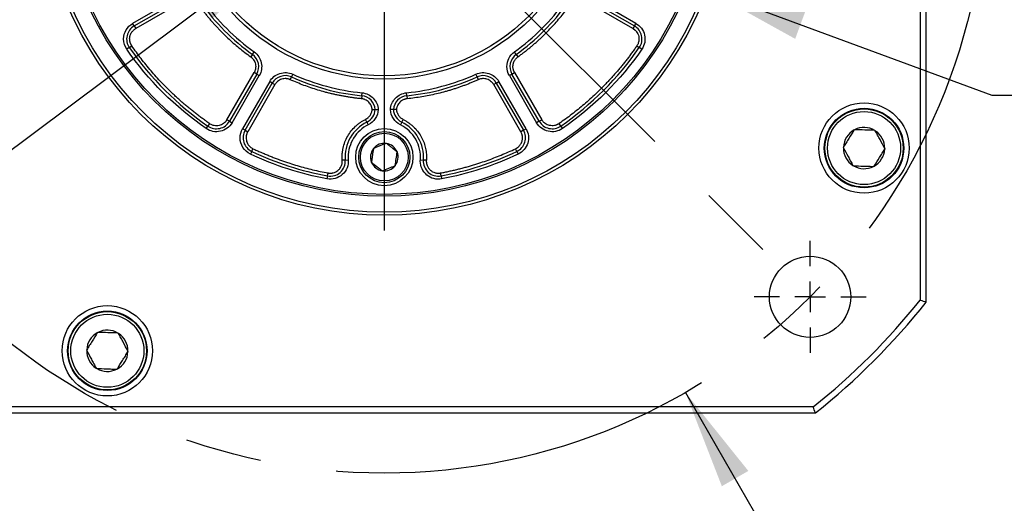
# Model space of a CAD drawing. Header units: millimetres. Extents: x 0 to 1397, y 0 to 1080.
# Tile 4 of 31: x 346 to 509, y 185 to 266. Entities that reach past the tile are written whole.
import ezdxf

# ---------------------------------------------------------------- set-up
doc = ezdxf.new("R2010")
doc.units = ezdxf.units.MM
doc.header["$LTSCALE"] = 5
doc.linetypes.add('CENTERX2', pattern=[20.32, 12.7, -2.54, 2.54, -2.54])
doc.layers.add('CENTER', color=40, linetype='CENTERX2')
doc.layers.add('DIMENSIONS', color=140, linetype='Continuous', lineweight=25)
doc.styles.add('SLDTEXTSTYLE0', font='TXT', dxfattribs={"width": 0.7})
doc.dimstyles.new('SLDDIMSTYLE1', dxfattribs={"dimtxt": 10.790039, "dimasz": 16.51, "dimexe": 0, "dimexo": 0.0625, "dimgap": 2.69751, "dimtad": 0, "dimtih": 1, "dimtoh": 1, "dimrnd": 1e-09, "dimzin": 4, "dimdsep": 46, "dimtxsty": 'SLDTEXTSTYLE0', "dimsah": 1, "dimcen": 0, "dimadec": 0, "dimazin": 1, "dimtol": 1, "dimtp": 0.5, "dimtm": 0.5, "dimtfac": 1, "dimtofl": 0, "dimtmove": 0, "dimatfit": 3, "dimfxl": 0, "dimfrac": 2, "dimtolj": 1, "dimarcsym": 0})
doc.dimstyles.new('SLDDIMSTYLE6', dxfattribs={"dimtxt": 10.790039, "dimasz": 16.51, "dimexe": 0, "dimexo": 0.0625, "dimgap": 2.69751, "dimtad": 0, "dimtih": 1, "dimtoh": 1, "dimrnd": 1e-09, "dimzin": 4, "dimdsep": 46, "dimtxsty": 'SLDTEXTSTYLE0', "dimsah": 1, "dimcen": 0, "dimadec": 0, "dimazin": 1, "dimtol": 1, "dimtm": 0.018, "dimtfac": 1, "dimtdec": 3, "dimtofl": 0, "dimtmove": 0, "dimatfit": 3, "dimfxl": 0, "dimfrac": 2, "dimtolj": 1, "dimtzin": 0, "dimarcsym": 0})
doc.dimstyles.new('SLDDIMSTYLE7', dxfattribs={"dimtxt": 10.790039, "dimasz": 16.51, "dimexe": 0, "dimexo": 0.0625, "dimgap": 2.69751, "dimtad": 0, "dimtih": 1, "dimtoh": 1, "dimrnd": 1e-09, "dimzin": 4, "dimdsep": 46, "dimtxsty": 'SLDTEXTSTYLE0', "dimsah": 1, "dimcen": 0, "dimadec": 0, "dimazin": 1, "dimtol": 1, "dimtm": 0.025, "dimtfac": 1, "dimtdec": 3, "dimtofl": 0, "dimtmove": 0, "dimatfit": 3, "dimfxl": 0, "dimfrac": 2, "dimtolj": 1, "dimtzin": 0, "dimarcsym": 0})

# ---------------------------------------------------------------- blocks, each defined once
blk = doc.blocks.new('_D_1')
at = {"layer": 'DIMENSIONS'}
for p, q in [((456.24, 203.81), (489.16, 146.78)), ((360.65, 162.44), (357.03, 162.44)), ((357.03, 162.44), (357.03, 145.3)), ((436.32, 162.44), (439.95, 162.44)), ((439.95, 162.44), (439.95, 145.3)), ((489.16, 146.78), (461.38, 146.78)), ((357.03, 145.3), (360.65, 145.3)), ((439.95, 145.3), (436.32, 145.3))]:
    blk.add_line(p, q, dxfattribs=at)
blk.add_solid([(456.24, 203.81), (462.29, 188.24), (466.69, 190.78)], dxfattribs=at)
at = {"layer": 'DIMENSIONS', "char_height": 10.583, "attachment_point": 1, "style": 'SLDTEXTSTYLE0'}
for s, insert in [('%%c', (343.53, 178.5)), ('200.00', (359.82, 178.5)), ('±0.50', (409.84, 178.5)), ('7.87', (360.65, 158.94)), ('±0.02', (392.71, 158.94)), ('B.C.', (383.58, 139.37))]:
    blk.add_mtext(s, dxfattribs=dict(at, insert=insert))
blk = doc.blocks.new('_D_7')
at = {"layer": 'DIMENSIONS'}
for p, q in [((389.42, 277.83), (327.55, 231.56)), ((327.55, 231.56), (265.85, 231.56))]:
    blk.add_line(p, q, dxfattribs=at)
blk.add_solid([(389.42, 277.83), (374.68, 269.98), (377.72, 265.91)], dxfattribs=at)
at = {"layer": 'DIMENSIONS', "attachment_point": 1, "style": 'SLDTEXTSTYLE0'}
for s, insert, char_height in [('0.000', (254.76, 267.92), 10.583), ('%%c', (191.02, 260.13), 10.583), ('42.00', (207.31, 260.13), 10.583), ('0.018', (254.76, 253.81), 10.583), ('-', (248.35, 253.81), 10.58), ('[1.65]', (220.97, 236.66), 10.583), ('SHAFT', (220.06, 219.51), 10.583)]:
    blk.add_mtext(s, dxfattribs=dict(at, insert=insert, char_height=char_height))
blk = doc.blocks.new('_D_8')
at = {"layer": 'DIMENSIONS'}
for p, q in [((459.86, 270.65), (507.15, 253.22)), ((507.15, 253.22), (538.9, 253.22))]:
    blk.add_line(p, q, dxfattribs=at)
blk.add_solid([(459.86, 270.65), (474.47, 262.55), (476.23, 267.32)], dxfattribs=at)
at = {"layer": 'DIMENSIONS', "attachment_point": 1, "style": 'SLDTEXTSTYLE0'}
for s, insert, char_height in [('0.000', (611.61, 281.01), 10.583), ('%%c', (538.9, 273.22), 10.583), ('114.30', (555.19, 273.22), 10.583), ('0.025', (611.61, 266.9), 10.583), ('-', (605.21, 266.9), 10.58), ('[4.50]', (573.34, 249.75), 10.583)]:
    blk.add_mtext(s, dxfattribs=dict(at, insert=insert, char_height=char_height))
blk = doc.blocks.new('SW_CENTERMARKSYMBOL_0')
at = {"layer": 'CENTER', "color": 0}
for p, q in [((0, 5.08), (0, 59.69)), ((0, 0), (0, 2.54)), ((-5.08, 0), (-59.69, 0)), ((0, 0), (-2.54, 0)), ((0, 0), (0, -2.54)), ((0, 0), (2.54, 0)), ((5.08, 0), (59.69, 0)), ((0, -5.08), (0, -59.69))]:
    blk.add_line(p, q, dxfattribs=at)
blk = doc.blocks.new('SW_CENTERMARKSYMBOL_3')
at = {"layer": 'CENTER', "color": 0}
for p, q in [((0, 5.08), (0, 9.29)), ((0, 0), (0, 2.54)), ((-5.08, 0), (-9.29, 0)), ((0, 0), (-2.54, 0)), ((0, 0), (0, -2.54)), ((0, 0), (2.54, 0)), ((5.08, 0), (9.29, 0)), ((0, -5.08), (0, -9.29))]:
    blk.add_line(p, q, dxfattribs=at)

msp = doc.modelspace()

# ---------------------------------------------------------------- linework, layer by layer
for p, q in [((495.235, 361.649), (495.235, 219.171)), ((496.235, 218.821), (496.235, 361.999)), ((372.268, 269.644), (364.442, 265.126)), ((364.692, 264.693), (372.518, 269.211)), ((372.768, 268.778), (364.942, 264.26)), ((447.529, 264.26), (439.703, 268.778)), ((439.953, 269.211), (447.779, 264.693)), ((448.029, 265.126), (440.203, 269.644)), ((364.692, 264.693), (364.442, 265.126)), ((447.779, 264.693), (448.029, 265.126)), ((364.692, 264.693), (364.942, 264.26)), ((447.779, 264.693), (447.529, 264.26)), ((363.886, 261.105), (363.475, 260.821)), ((363.886, 261.105), (364.297, 261.39)), ((384.332, 259.972), (384.624, 260.378)), ((428.139, 259.972), (427.847, 260.378)), ((448.173, 261.39), (448.585, 261.105)), ((448.996, 260.821), (448.585, 261.105)), ((384.332, 259.972), (384.04, 259.566)), ((428.139, 259.972), (428.431, 259.566)), ((380.085, 249.117), (384.603, 256.943)), ((385.036, 256.693), (384.603, 256.943)), ((427.434, 256.693), (427.867, 256.943)), ((427.867, 256.943), (432.386, 249.117)), ((385.036, 256.693), (380.518, 248.867)), ((380.951, 248.617), (385.469, 256.443)), ((387.202, 255.443), (382.683, 247.617)), ((383.116, 247.367), (387.635, 255.193)), ((385.036, 256.693), (385.469, 256.443)), ((387.635, 255.193), (387.202, 255.443)), ((387.635, 255.193), (388.068, 254.943)), ((390.621, 255.766), (390.827, 256.222)), ((391.032, 256.678), (390.827, 256.222)), ((421.644, 256.222), (421.438, 256.678)), ((421.644, 256.222), (421.849, 255.766)), ((424.836, 255.193), (424.403, 254.943)), ((424.836, 255.193), (425.269, 255.443)), ((424.836, 255.193), (429.354, 247.367)), ((429.787, 247.617), (425.269, 255.443)), ((427.434, 256.693), (427.001, 256.443)), ((427.001, 256.443), (431.519, 248.617)), ((431.953, 248.867), (427.434, 256.693)), ((388.068, 254.943), (383.549, 247.117)), ((402.485, 253.098), (402.535, 253.596)), ((409.985, 253.098), (409.935, 253.596)), ((428.921, 247.117), (424.403, 254.943)), ((402.485, 253.098), (402.435, 252.601)), ((409.985, 253.098), (410.035, 252.601)), ((380.518, 248.867), (380.085, 249.117)), ((380.518, 248.867), (380.951, 248.617)), ((403.346, 248.733), (403.124, 249.181)), ((403.346, 248.733), (403.569, 248.285)), ((409.124, 248.733), (408.902, 248.285)), ((409.124, 248.733), (409.346, 249.181)), ((431.953, 248.867), (431.519, 248.617)), ((431.953, 248.867), (432.386, 249.117)), ((376.646, 247.65), (376.93, 248.061)), ((377.215, 248.472), (376.93, 248.061)), ((383.116, 247.367), (382.683, 247.617)), ((383.116, 247.367), (383.549, 247.117)), ((429.354, 247.367), (428.921, 247.117)), ((429.354, 247.367), (429.787, 247.617)), ((435.54, 248.061), (435.256, 248.472)), ((435.54, 248.061), (435.825, 247.65)), ((484.246, 247.412), (484.281, 247.468)), ((484.281, 247.468), (484.347, 247.465)), ((487.677, 247.352), (487.743, 247.349)), ((487.743, 247.349), (487.774, 247.291)), ((384.212, 243.857), (383.998, 243.405)), ((384.212, 243.857), (384.426, 244.309)), ((404.412, 244.298), (404.417, 244.334)), ((404.417, 244.334), (404.451, 244.348)), ((406.526, 245.183), (406.559, 245.197)), ((406.559, 245.197), (406.588, 245.174)), ((408.349, 243.795), (408.378, 243.773)), ((408.378, 243.773), (408.372, 243.737)), ((428.258, 243.857), (428.045, 244.309)), ((428.258, 243.857), (428.472, 243.405)), ((482.447, 244.529), (482.483, 244.585)), ((482.479, 244.47), (482.447, 244.529)), ((489.372, 244.292), (489.337, 244.236)), ((489.341, 244.35), (489.372, 244.292)), ((399.753, 242.426), (399.255, 242.388)), ((399.753, 242.426), (400.252, 242.463)), ((404.093, 242.048), (404.098, 242.084)), ((404.121, 242.025), (404.093, 242.048)), ((412.219, 242.463), (412.717, 242.426)), ((413.216, 242.388), (412.717, 242.426)), ((405.911, 240.624), (405.883, 240.646)), ((405.945, 240.637), (405.911, 240.624)), ((408.053, 241.486), (408.02, 241.473)), ((408.058, 241.522), (408.053, 241.486)), ((484.076, 241.471), (484.045, 241.53)), ((484.142, 241.469), (484.076, 241.471)), ((487.538, 241.353), (487.472, 241.355)), ((487.573, 241.409), (487.538, 241.353)), ((396.802, 239.781), (396.711, 239.29)), ((396.802, 239.781), (396.894, 240.273)), ((415.668, 239.781), (415.577, 240.273)), ((415.668, 239.781), (415.76, 239.29)), ((358.572, 213.737), (358.607, 213.793)), ((358.607, 213.793), (358.673, 213.791)), ((362.003, 213.677), (362.069, 213.675)), ((362.069, 213.675), (362.1, 213.617)), ((356.773, 210.854), (356.808, 210.911)), ((356.804, 210.796), (356.773, 210.854)), ((363.697, 210.617), (363.662, 210.561)), ((363.666, 210.676), (363.697, 210.617)), ((358.402, 207.797), (358.37, 207.855)), ((358.468, 207.795), (358.402, 207.797)), ((361.864, 207.678), (361.798, 207.681)), ((361.899, 207.735), (361.864, 207.678)), ((477.474, 201.41), (334.996, 201.41)), ((334.646, 200.41), (477.824, 200.41))]:
    msp.add_line(p, q)
for centre, radius in [((406.235, 290.41), 57.15), ((406.235, 290.41), 56.65), ((406.235, 290.41), 54), ((406.235, 290.41), 53.7), ((406.235, 290.41), 34.546), ((406.235, 290.41), 34), ((485.91, 244.41), 7.5), ((485.91, 244.41), 6.6), ((485.91, 244.41), 6.5), ((485.91, 244.41), 6.067), ((406.235, 242.91), 4.75), ((406.235, 242.91), 4.25), ((406.235, 242.91), 3.967), ((476.946, 219.7), 6.75), ((360.235, 210.736), 7.5), ((360.235, 210.736), 6.6), ((360.235, 210.736), 6.5), ((360.235, 210.736), 6.067)]:
    msp.add_circle(centre, radius)
for centre, radius, start, end in [((406.235, 290.41), 37.5, 215.73917, 234.26083), ((406.235, 290.41), 37.5, 305.73917, 324.26083), ((365.942, 262.528), 2.5, 120, 214.68242), ((446.529, 262.528), 2.5, 325.31758, 60), ((406.235, 290.41), 51.5, 214.68242, 235.31758), ((406.235, 290.41), 51.5, 304.68242, 325.31758), ((382.871, 257.943), 2.5, 330, 54.26083), ((429.599, 257.943), 2.5, 125.73917, 210), ((389.8, 253.943), 2.5, 65.73917, 150), ((406.235, 290.41), 37.5, 245.73917, 264.26083), ((406.235, 290.41), 37.5, 275.73917, 294.26083), ((422.671, 253.943), 2.5, 30, 114.26083), ((402.235, 250.611), 2.5, 4.14903, 84.26083), ((410.235, 250.611), 2.5, 95.73917, 175.85097), ((402.235, 250.973), 2.5, 296.3878, 355.85097), ((410.235, 250.973), 2.5, 184.14903, 243.6122), ((378.353, 250.117), 2.5, 235.31758, 330), ((406.235, 242.91), 6.5, 116.3878, 184.27602), ((406.235, 242.91), 6.5, 355.72398, 63.6122), ((434.118, 250.117), 2.5, 210, 304.68242), ((385.281, 246.117), 2.5, 150, 244.68242), ((427.189, 246.117), 2.5, 295.31758, 30), ((485.91, 244.41), 3.431, 118.99663, 177.08319), ((485.91, 244.41), 3.431, 58.99663, 117.08319), ((485.91, 244.41), 3.431, 358.99663, 57.08319), ((406.235, 290.41), 51.5, 244.68242, 259.446), ((406.235, 242.91), 2.292, 142.71502, 201.14586), ((406.235, 242.91), 2.292, 82.71502, 141.14586), ((406.235, 242.91), 2.292, 22.71502, 81.14586), ((406.235, 242.91), 2.292, 322.71502, 21.14586), ((406.235, 290.41), 51.5, 280.554, 295.31758), ((485.91, 244.41), 3.431, 178.99663, 237.08319), ((485.91, 244.41), 3.431, 298.99663, 357.08319), ((397.26, 242.239), 2.5, 259.446, 4.27602), ((406.235, 242.91), 2.292, 202.71502, 261.14586), ((415.21, 242.239), 2.5, 175.72398, 280.554), ((406.235, 242.91), 2.292, 262.71502, 321.14586), ((485.91, 244.41), 3.431, 238.99663, 297.08319), ((406.235, 290.41), 114, 308.67513, 321.32487), ((406.235, 290.41), 115, 308.49995, 321.50005), ((360.235, 210.736), 3.431, 118.99663, 177.08319), ((360.235, 210.736), 3.431, 58.99663, 117.08319), ((360.235, 210.736), 3.431, 358.99663, 57.08319), ((360.235, 210.736), 3.431, 178.99663, 237.08319), ((360.235, 210.736), 3.431, 298.99663, 357.08319), ((360.235, 210.736), 3.431, 238.99663, 297.08319)]:
    msp.add_arc(centre, radius, start, end)
for points, knots in [([(375.391, 268.215), (375.512, 268.049), (375.753, 267.717), (376.124, 267.227), (376.502, 266.744), (376.889, 266.267), (377.282, 265.796), (377.683, 265.332), (378.092, 264.874), (378.509, 264.422), (378.933, 263.977), (379.508, 263.393), (380.244, 262.681), (381.153, 261.855), (382.089, 261.06), (383.049, 260.293), (383.709, 259.809), (384.04, 259.566)], [0, 0, 0, 0, 0.0500753, 0.1000992, 0.1500847, 0.2000449, 0.2499929, 0.2999418, 0.3499047, 0.3998946, 0.4499248, 0.5000081, 0.6001041, 0.7000465, 0.7999402, 0.8998898, 1, 1, 1, 1]), ([(428.431, 259.566), (428.597, 259.687), (428.928, 259.928), (429.418, 260.299), (429.902, 260.677), (430.379, 261.064), (430.85, 261.457), (431.314, 261.858), (431.772, 262.267), (432.223, 262.684), (432.668, 263.108), (433.252, 263.683), (433.965, 264.419), (434.791, 265.328), (435.585, 266.264), (436.352, 267.224), (436.837, 267.884), (437.079, 268.215)], [0, 0, 0, 0, 0.0500753, 0.1000992, 0.1500847, 0.2000449, 0.2499929, 0.2999418, 0.3499047, 0.3998946, 0.4499248, 0.5000081, 0.6001041, 0.7000465, 0.7999402, 0.8998898, 1, 1, 1, 1]), ([(448.029, 265.126), (448.755, 264.707), (449.272, 264.003), (449.64, 262.368), (449.473, 261.51), (448.996, 260.821)], [0, 0, 0, 0, 0.5, 0.5, 1, 1, 1, 1]), ([(363.942, 262.528), (363.942, 262.571), (363.944, 262.657), (363.957, 262.785), (363.977, 262.912), (364.016, 263.082), (364.086, 263.291), (364.204, 263.531), (364.353, 263.753), (364.528, 263.95), (364.724, 264.123), (364.869, 264.214), (364.942, 264.26)], [0, 0, 0, 0, 0.0615181, 0.1228111, 0.1841344, 0.2457427, 0.3727809, 0.5000625, 0.6271007, 0.7543823, 0.8771309, 1, 1, 1, 1]), ([(447.529, 264.26), (447.568, 264.236), (447.647, 264.189), (447.759, 264.107), (447.864, 264.02), (447.963, 263.925), (448.056, 263.822), (448.198, 263.642), (448.363, 263.363), (448.494, 262.969), (448.544, 262.557), (448.51, 262.189), (448.427, 261.878), (448.322, 261.622), (448.223, 261.468), (448.173, 261.39)], [0, 0, 0, 0, 0.04201669, 0.08364267, 0.12507644, 0.16651925, 0.20817223, 0.25023347, 0.37507361, 0.50007219, 0.62491226, 0.74991076, 0.83350652, 0.91633266, 1, 1, 1, 1]), ([(364.297, 261.39), (364.275, 261.424), (364.23, 261.491), (364.17, 261.596), (364.117, 261.705), (364.071, 261.817), (364.023, 261.957), (363.979, 262.126), (363.947, 262.326), (363.944, 262.461), (363.942, 262.528)], [0, 0, 0, 0, 0.1003101, 0.2001031, 0.2997471, 0.3996119, 0.5000648, 0.6668965, 0.8329699, 1, 1, 1, 1]), ([(377.215, 248.472), (377.021, 248.607), (376.635, 248.877), (376.062, 249.292), (375.495, 249.714), (374.934, 250.143), (374.38, 250.58), (373.832, 251.025), (373.29, 251.477), (372.755, 251.936), (372.225, 252.403), (371.703, 252.878), (371.186, 253.36), (370.676, 253.85), (370.028, 254.489), (369.252, 255.284), (368.36, 256.247), (367.495, 257.232), (366.655, 258.238), (365.842, 259.267), (365.052, 260.315), (364.549, 261.031), (364.297, 261.39)], [0, 0, 0, 0, 0.0385411, 0.077042, 0.1155099, 0.1539523, 0.1923765, 0.23079, 0.2692001, 0.3076142, 0.3460399, 0.3844843, 0.4229551, 0.4614595, 0.5000048, 0.5715475, 0.642973, 0.7143286, 0.7856616, 0.8570197, 0.92845, 1, 1, 1, 1]), ([(384.624, 260.378), (385.227, 259.944), (385.648, 259.3), (385.961, 257.846), (385.841, 257.087), (385.469, 256.443)], [0, 0, 0, 0, 0.5, 0.5, 1, 1, 1, 1]), ([(448.173, 261.39), (448.038, 261.196), (447.768, 260.81), (447.354, 260.237), (446.932, 259.67), (446.502, 259.109), (446.065, 258.555), (445.621, 258.007), (445.169, 257.465), (444.709, 256.93), (444.242, 256.401), (443.768, 255.878), (443.285, 255.361), (442.796, 254.851), (442.157, 254.203), (441.361, 253.427), (440.398, 252.535), (439.413, 251.67), (438.407, 250.83), (437.379, 250.017), (436.33, 249.227), (435.614, 248.724), (435.256, 248.472)], [0, 0, 0, 0, 0.0385411, 0.077042, 0.1155099, 0.1539523, 0.1923765, 0.23079, 0.2692001, 0.3076142, 0.3460399, 0.3844843, 0.4229551, 0.4614595, 0.5000048, 0.5715475, 0.642973, 0.7143286, 0.7856616, 0.8570197, 0.92845, 1, 1, 1, 1]), ([(384.04, 259.566), (384.078, 259.538), (384.153, 259.481), (384.259, 259.386), (384.357, 259.284), (384.449, 259.176), (384.579, 258.996), (384.724, 258.73), (384.838, 258.366), (384.884, 257.986), (384.858, 257.653), (384.794, 257.375), (384.715, 257.152), (384.641, 257.013), (384.603, 256.943)], [0, 0, 0, 0, 0.0485038, 0.0966545, 0.1446967, 0.1928768, 0.2414392, 0.3706512, 0.5000434, 0.6292553, 0.7586474, 0.8392478, 0.9193182, 1, 1, 1, 1]), ([(427.599, 257.943), (427.6, 257.988), (427.602, 258.079), (427.616, 258.214), (427.638, 258.347), (427.669, 258.477), (427.71, 258.606), (427.76, 258.732), (427.832, 258.887), (427.937, 259.064), (428.082, 259.253), (428.246, 259.424), (428.369, 259.519), (428.431, 259.566)], [0, 0, 0, 0, 0.0722453, 0.1436742, 0.2146134, 0.2853963, 0.3563584, 0.4278329, 0.5001457, 0.6267465, 0.7536204, 0.8767425, 1, 1, 1, 1]), ([(387.202, 255.443), (387.573, 256.087), (388.171, 256.57), (389.587, 257.026), (390.354, 256.984), (391.032, 256.678)], [0, 0, 0, 0, 0.5, 0.5, 1, 1, 1, 1]), ([(421.438, 256.678), (422.116, 256.984), (422.884, 257.026), (424.299, 256.57), (424.897, 256.087), (425.269, 255.443)], [0, 0, 0, 0, 0.5, 0.5, 1, 1, 1, 1]), ([(427.867, 256.943), (427.846, 256.981), (427.804, 257.057), (427.75, 257.177), (427.704, 257.299), (427.653, 257.466), (427.609, 257.681), (427.602, 257.856), (427.599, 257.943)], [0, 0, 0, 0, 0.1252045, 0.249936, 0.3747326, 0.5001316, 0.749936, 1, 1, 1, 1]), ([(390.621, 255.766), (390.578, 255.785), (390.491, 255.822), (390.356, 255.866), (390.218, 255.901), (390.079, 255.925), (389.858, 255.948), (389.555, 255.941), (389.182, 255.858), (388.831, 255.707), (388.555, 255.519), (388.347, 255.324), (388.193, 255.144), (388.109, 255.01), (388.068, 254.943)], [0, 0, 0, 0, 0.0485038, 0.0966545, 0.1446967, 0.1928768, 0.2414392, 0.3706512, 0.5000434, 0.6292553, 0.7586474, 0.8392478, 0.9193182, 1, 1, 1, 1]), ([(402.435, 252.601), (402.231, 252.622), (401.824, 252.665), (401.214, 252.742), (400.606, 252.828), (400, 252.924), (399.395, 253.029), (398.792, 253.144), (398.192, 253.27), (397.592, 253.404), (396.995, 253.549), (396.201, 253.755), (395.216, 254.036), (394.047, 254.411), (392.891, 254.824), (391.747, 255.272), (390.997, 255.601), (390.621, 255.766)], [0, 0, 0, 0, 0.0500753, 0.1000992, 0.1500847, 0.2000449, 0.2499929, 0.2999418, 0.3499047, 0.3998946, 0.4499248, 0.5000081, 0.6001041, 0.7000465, 0.7999402, 0.8998898, 1, 1, 1, 1]), ([(421.849, 255.766), (421.662, 255.683), (421.287, 255.516), (420.721, 255.278), (420.151, 255.048), (419.578, 254.828), (419.002, 254.617), (418.423, 254.416), (417.84, 254.224), (417.253, 254.041), (416.664, 253.867), (415.873, 253.649), (414.88, 253.4), (413.679, 253.139), (412.472, 252.919), (411.257, 252.735), (410.443, 252.646), (410.035, 252.601)], [0, 0, 0, 0, 0.0500753, 0.1000992, 0.1500847, 0.2000449, 0.2499929, 0.2999418, 0.3499047, 0.3998946, 0.4499248, 0.5000081, 0.6001041, 0.7000465, 0.7999402, 0.8998898, 1, 1, 1, 1]), ([(424.403, 254.943), (424.378, 254.984), (424.329, 255.065), (424.245, 255.179), (424.154, 255.287), (424.055, 255.389), (423.89, 255.536), (423.64, 255.707), (423.288, 255.858), (422.915, 255.941), (422.581, 255.949), (422.299, 255.913), (422.068, 255.856), (421.922, 255.796), (421.849, 255.766)], [0, 0, 0, 0, 0.0485038, 0.0966545, 0.1446967, 0.1928768, 0.2414392, 0.3706512, 0.5000434, 0.6292553, 0.7586474, 0.8392478, 0.9193182, 1, 1, 1, 1]), ([(402.535, 253.596), (403.244, 253.524), (403.905, 253.203), (404.892, 252.176), (405.187, 251.503), (405.23, 250.792)], [0, 0, 0, 0, 0.5, 0.5, 1, 1, 1, 1]), ([(407.241, 250.792), (407.284, 251.503), (407.578, 252.176), (408.566, 253.203), (409.226, 253.524), (409.935, 253.596)], [0, 0, 0, 0, 0.5, 0.5, 1, 1, 1, 1]), ([(404.227, 250.792), (404.222, 250.836), (404.212, 250.925), (404.187, 251.056), (404.153, 251.185), (404.11, 251.312), (404.031, 251.504), (403.892, 251.751), (403.664, 252.025), (403.391, 252.256), (403.12, 252.412), (402.872, 252.511), (402.656, 252.571), (402.509, 252.591), (402.435, 252.601)], [0, 0, 0, 0, 0.0486874, 0.0970618, 0.1453412, 0.1937453, 0.2424917, 0.3711708, 0.5000386, 0.6287177, 0.7575855, 0.8385188, 0.9189845, 1, 1, 1, 1]), ([(410.035, 252.601), (409.991, 252.595), (409.902, 252.585), (409.771, 252.558), (409.642, 252.523), (409.516, 252.479), (409.325, 252.397), (409.079, 252.256), (408.807, 252.026), (408.579, 251.751), (408.425, 251.478), (408.329, 251.229), (408.271, 251.013), (408.253, 250.866), (408.243, 250.792)], [0, 0, 0, 0, 0.0486874, 0.0970618, 0.1453412, 0.1937453, 0.2424917, 0.3711708, 0.5000386, 0.6287177, 0.7575855, 0.8385188, 0.9189845, 1, 1, 1, 1]), ([(403.124, 249.181), (403.161, 249.2), (403.235, 249.239), (403.342, 249.305), (403.444, 249.377), (403.576, 249.484), (403.73, 249.635), (403.89, 249.839), (404.023, 250.063), (404.124, 250.299), (404.195, 250.543), (404.216, 250.709), (404.227, 250.792)], [0, 0, 0, 0, 0.0615664, 0.1229214, 0.1843075, 0.2459671, 0.3728878, 0.5000594, 0.62698, 0.7541517, 0.8770137, 1, 1, 1, 1]), ([(404.227, 250.792), (404.251, 250.792), (404.3, 250.792), (404.371, 250.792), (404.439, 250.791), (404.502, 250.791), (404.559, 250.791), (404.61, 250.791), (404.652, 250.791), (404.686, 250.792), (404.71, 250.792), (404.726, 250.792), (404.728, 250.792), (404.729, 250.792)], [0, 0, 0, 0, 0.09258297, 0.18482941, 0.27673711, 0.36830495, 0.45953321, 0.55042383, 0.64098051, 0.73120872, 0.82111556, 0.9107095, 1, 1, 1, 1]), ([(404.729, 250.792), (404.73, 250.792), (404.732, 250.792), (404.749, 250.792), (404.777, 250.792), (404.819, 250.792), (404.883, 250.792), (404.976, 250.792), (405.099, 250.792), (405.186, 250.792), (405.23, 250.792)], [0, 0, 0, 0, 0.0906761, 0.18603, 0.2860703, 0.3908058, 0.5002455, 0.6667693, 0.8333497, 1, 1, 1, 1]), ([(407.742, 250.792), (407.741, 250.792), (407.739, 250.792), (407.722, 250.792), (407.693, 250.792), (407.651, 250.792), (407.587, 250.792), (407.494, 250.791), (407.372, 250.791), (407.284, 250.791), (407.241, 250.792)], [0, 0, 0, 0, 0.0906761, 0.18603, 0.2860703, 0.3908058, 0.5002455, 0.6667693, 0.8333497, 1, 1, 1, 1]), ([(408.243, 250.792), (408.219, 250.792), (408.171, 250.792), (408.1, 250.792), (408.032, 250.792), (407.969, 250.792), (407.911, 250.792), (407.861, 250.792), (407.818, 250.792), (407.784, 250.792), (407.76, 250.792), (407.745, 250.792), (407.743, 250.792), (407.742, 250.792)], [0, 0, 0, 0, 0.092583, 0.1848294, 0.2767371, 0.368305, 0.4595332, 0.5504238, 0.6409805, 0.7312087, 0.8211156, 0.9107095, 1, 1, 1, 1]), ([(408.243, 250.792), (408.248, 250.75), (408.257, 250.667), (408.28, 250.544), (408.311, 250.422), (408.363, 250.26), (408.448, 250.063), (408.58, 249.84), (408.74, 249.635), (408.924, 249.456), (409.126, 249.3), (409.273, 249.221), (409.346, 249.181)], [0, 0, 0, 0, 0.06156642, 0.1229214, 0.18430755, 0.24596712, 0.37288775, 0.50005938, 0.62698003, 0.75415167, 0.8770137, 1, 1, 1, 1]), ([(380.951, 248.617), (380.532, 247.891), (379.828, 247.373), (378.193, 247.006), (377.335, 247.173), (376.646, 247.65)], [0, 0, 0, 0, 0.5, 0.5, 1, 1, 1, 1]), ([(380.085, 249.117), (380.061, 249.077), (380.013, 248.998), (379.932, 248.887), (379.845, 248.781), (379.75, 248.682), (379.647, 248.59), (379.467, 248.448), (379.188, 248.283), (378.794, 248.152), (378.382, 248.102), (378.014, 248.136), (377.703, 248.218), (377.447, 248.324), (377.293, 248.422), (377.215, 248.472)], [0, 0, 0, 0, 0.0420167, 0.0836427, 0.1250764, 0.1665193, 0.2081722, 0.2502335, 0.3750736, 0.5000722, 0.6249123, 0.7499108, 0.8335065, 0.9163327, 1, 1, 1, 1]), ([(399.255, 242.388), (399.249, 242.473), (399.238, 242.642), (399.234, 242.896), (399.237, 243.149), (399.251, 243.401), (399.273, 243.653), (399.304, 243.904), (399.345, 244.154), (399.447, 244.667), (399.674, 245.428), (400.13, 246.388), (400.723, 247.27), (401.32, 247.915), (401.842, 248.369), (402.248, 248.671), (402.674, 248.946), (402.974, 249.102), (403.124, 249.181)], [0, 0, 0, 0, 0.0306983, 0.0612779, 0.0917789, 0.1222414, 0.1527061, 0.1832131, 0.2138028, 0.2445151, 0.3722346, 0.5000196, 0.6277391, 0.755524, 0.8167924, 0.8777459, 0.9387075, 1, 1, 1, 1]), ([(409.346, 249.181), (409.427, 249.14), (409.589, 249.057), (409.826, 248.922), (410.056, 248.778), (410.281, 248.625), (410.499, 248.464), (410.712, 248.294), (411.099, 247.959), (411.623, 247.417), (412.204, 246.612), (412.667, 245.734), (412.942, 244.959), (413.096, 244.33), (413.176, 243.861), (413.226, 243.387), (413.232, 243.069), (413.235, 242.91)], [0, 0, 0, 0, 0.0351522, 0.07017438, 0.10511948, 0.14004075, 0.17499157, 0.21002518, 0.24519446, 0.37257109, 0.50001553, 0.62739214, 0.75483656, 0.81625717, 0.87740081, 0.93855322, 1, 1, 1, 1]), ([(435.825, 247.65), (435.135, 247.173), (434.278, 247.006), (432.642, 247.373), (431.939, 247.891), (431.519, 248.617)], [0, 0, 0, 0, 0.5, 0.5, 1, 1, 1, 1]), ([(435.256, 248.472), (435.217, 248.446), (435.14, 248.395), (435.019, 248.329), (434.895, 248.272), (434.767, 248.223), (434.635, 248.183), (434.411, 248.132), (434.089, 248.102), (433.676, 248.152), (433.282, 248.283), (432.964, 248.471), (432.718, 248.679), (432.532, 248.883), (432.435, 249.039), (432.386, 249.117)], [0, 0, 0, 0, 0.0420167, 0.0836427, 0.1250764, 0.1665193, 0.2081722, 0.2502335, 0.3750736, 0.5000722, 0.6249123, 0.7499108, 0.8335065, 0.9163327, 1, 1, 1, 1]), ([(383.549, 247.117), (383.527, 247.076), (383.482, 246.996), (383.426, 246.87), (383.379, 246.741), (383.341, 246.609), (383.312, 246.474), (383.279, 246.247), (383.275, 245.923), (383.359, 245.517), (383.522, 245.134), (383.735, 244.832), (383.962, 244.605), (384.181, 244.436), (384.344, 244.351), (384.426, 244.309)], [0, 0, 0, 0, 0.04201669, 0.08364267, 0.12507644, 0.16651925, 0.20817223, 0.25023347, 0.37507361, 0.50007219, 0.62491226, 0.74991076, 0.83350652, 0.91633266, 1, 1, 1, 1]), ([(403.569, 248.285), (402.568, 247.788), (401.725, 247.022), (400.547, 245.123), (400.235, 244.028), (400.235, 242.91)], [0, 0, 0, 0, 0.5, 0.5, 1, 1, 1, 1]), ([(412.219, 242.463), (412.308, 243.653), (412.039, 244.843), (410.858, 246.917), (409.971, 247.755), (408.902, 248.285)], [0, 0, 0, 0, 0.5, 0.5, 1, 1, 1, 1]), ([(429.787, 247.617), (430.207, 246.891), (430.303, 246.023), (429.803, 244.422), (429.23, 243.763), (428.472, 243.405)], [0, 0, 0, 0, 0.5, 0.5, 1, 1, 1, 1]), ([(429.189, 246.117), (429.189, 246.16), (429.187, 246.248), (429.174, 246.378), (429.152, 246.507), (429.113, 246.677), (429.044, 246.885), (428.962, 247.039), (428.921, 247.117)], [0, 0, 0, 0, 0.1252045, 0.249936, 0.3747326, 0.5001316, 0.749936, 1, 1, 1, 1]), ([(484.246, 247.412), (483.958, 246.95), (483.666, 246.481), (483.217, 245.762), (483.067, 245.522), (482.772, 245.05), (482.627, 244.816), (482.483, 244.585)], [0, 0, 0, 0, 0.5, 0.5, 0.75, 0.75, 1, 1, 1, 1]), ([(487.677, 247.352), (487.133, 247.37), (486.58, 247.389), (485.445, 247.428), (484.892, 247.447), (484.347, 247.465)], [0, 0, 0, 0, 0.5, 0.5, 1, 1, 1, 1]), ([(489.341, 244.35), (489.085, 244.831), (488.825, 245.318), (488.427, 246.066), (488.293, 246.316), (488.032, 246.807), (487.903, 247.05), (487.774, 247.291)], [0, 0, 0, 0, 0.5, 0.5, 0.75, 0.75, 1, 1, 1, 1]), ([(383.998, 243.405), (383.485, 243.648), (383.05, 244.032), (382.442, 244.992), (382.281, 245.548), (382.281, 246.117)], [0, 0, 0, 0, 0.5, 0.5, 1, 1, 1, 1]), ([(428.045, 244.309), (428.086, 244.329), (428.168, 244.37), (428.286, 244.442), (428.399, 244.522), (428.545, 244.641), (428.714, 244.811), (428.885, 245.043), (429.022, 245.297), (429.118, 245.565), (429.178, 245.84), (429.186, 246.024), (429.189, 246.117)], [0, 0, 0, 0, 0.0613617, 0.1224592, 0.1835867, 0.2450383, 0.3724389, 0.5000721, 0.6274726, 0.7551057, 0.8774929, 1, 1, 1, 1]), ([(384.426, 244.309), (384.646, 244.205), (385.088, 243.999), (385.754, 243.702), (386.425, 243.413), (387.099, 243.134), (387.778, 242.865), (388.46, 242.606), (389.146, 242.357), (389.836, 242.117), (390.714, 241.826), (391.784, 241.495), (393.049, 241.138), (394.322, 240.816), (395.603, 240.523), (396.464, 240.357), (396.894, 240.273)], [0, 0, 0, 0, 0.0556051, 0.1111714, 0.1667103, 0.222233, 0.2777511, 0.3332759, 0.3888189, 0.4443913, 0.5000047, 0.6000636, 0.7000261, 0.7999586, 0.8999278, 1, 1, 1, 1]), ([(404.412, 244.298), (404.361, 243.936), (404.309, 243.569), (404.229, 243.006), (404.202, 242.817), (404.15, 242.448), (404.124, 242.265), (404.098, 242.084)], [0, 0, 0, 0, 0.5, 0.5, 0.75, 0.75, 1, 1, 1, 1]), ([(406.526, 245.183), (406.187, 245.047), (405.843, 244.908), (405.315, 244.696), (405.138, 244.625), (404.792, 244.485), (404.621, 244.416), (404.451, 244.348)], [0, 0, 0, 0, 0.5, 0.5, 0.75, 0.75, 1, 1, 1, 1]), ([(408.349, 243.795), (408.061, 244.021), (407.769, 244.249), (407.321, 244.6), (407.171, 244.717), (406.877, 244.948), (406.732, 245.062), (406.588, 245.174)], [0, 0, 0, 0, 0.5, 0.5, 0.75, 0.75, 1, 1, 1, 1]), ([(408.058, 241.522), (408.11, 241.884), (408.162, 242.252), (408.269, 243.007), (408.321, 243.375), (408.372, 243.737)], [0, 0, 0, 0, 0.5, 0.5, 1, 1, 1, 1]), ([(415.577, 240.273), (415.816, 240.319), (416.294, 240.41), (417.009, 240.56), (417.721, 240.719), (418.431, 240.888), (419.138, 241.068), (419.843, 241.257), (420.545, 241.457), (421.245, 241.667), (422.127, 241.946), (423.188, 242.304), (424.422, 242.757), (425.643, 243.241), (426.852, 243.755), (427.647, 244.124), (428.045, 244.309)], [0, 0, 0, 0, 0.0556051, 0.1111714, 0.1667103, 0.222233, 0.2777511, 0.3332759, 0.3888189, 0.4443913, 0.5000047, 0.6000636, 0.7000261, 0.7999586, 0.8999278, 1, 1, 1, 1]), ([(482.479, 244.47), (482.735, 243.99), (482.994, 243.502), (483.393, 242.754), (483.526, 242.504), (483.787, 242.013), (483.917, 241.77), (484.045, 241.53)], [0, 0, 0, 0, 0.5, 0.5, 0.75, 0.75, 1, 1, 1, 1]), ([(487.573, 241.409), (487.861, 241.871), (488.154, 242.339), (488.602, 243.058), (488.752, 243.299), (489.047, 243.771), (489.192, 244.004), (489.337, 244.236)], [0, 0, 0, 0, 0.5, 0.5, 0.75, 0.75, 1, 1, 1, 1]), ([(400.252, 242.463), (400.321, 241.534), (399.956, 240.626), (398.569, 239.384), (397.626, 239.119), (396.711, 239.29)], [0, 0, 0, 0, 0.5, 0.5, 1, 1, 1, 1]), ([(396.894, 240.273), (396.942, 240.265), (397.039, 240.249), (397.185, 240.238), (397.331, 240.238), (397.476, 240.249), (397.621, 240.27), (397.859, 240.323), (398.181, 240.444), (398.548, 240.689), (398.856, 241.005), (399.06, 241.342), (399.182, 241.66), (399.248, 241.947), (399.256, 242.141), (399.26, 242.239)], [0, 0, 0, 0, 0.04206645, 0.08368979, 0.12509405, 0.16650679, 0.20815545, 0.25026363, 0.37509515, 0.50008144, 0.62491304, 0.7498994, 0.83353618, 0.91629612, 1, 1, 1, 1]), ([(404.121, 242.025), (404.409, 241.8), (404.701, 241.571), (405.149, 241.22), (405.299, 241.103), (405.593, 240.873), (405.738, 240.759), (405.883, 240.646)], [0, 0, 0, 0, 0.5, 0.5, 0.75, 0.75, 1, 1, 1, 1]), ([(415.76, 239.29), (414.883, 239.127), (413.979, 239.362), (412.607, 240.502), (412.21, 241.347), (412.21, 242.239)], [0, 0, 0, 0, 0.5, 0.5, 1, 1, 1, 1]), ([(413.216, 242.388), (413.213, 242.344), (413.208, 242.257), (413.212, 242.126), (413.223, 241.996), (413.243, 241.868), (413.271, 241.741), (413.308, 241.615), (413.391, 241.39), (413.557, 241.08), (413.864, 240.737), (414.239, 240.469), (414.596, 240.326), (414.893, 240.259), (415.121, 240.236), (415.35, 240.238), (415.501, 240.261), (415.577, 240.273)], [0, 0, 0, 0, 0.0361226, 0.0718649, 0.1073796, 0.1428219, 0.1783485, 0.2141145, 0.2502722, 0.375084, 0.5000434, 0.6248553, 0.7498148, 0.8127512, 0.8748713, 0.9370097, 1, 1, 1, 1]), ([(405.945, 240.637), (406.284, 240.774), (406.628, 240.912), (407.156, 241.125), (407.332, 241.196), (407.679, 241.335), (407.85, 241.404), (408.02, 241.473)], [0, 0, 0, 0, 0.5, 0.5, 0.75, 0.75, 1, 1, 1, 1]), ([(484.142, 241.469), (484.686, 241.45), (485.238, 241.431), (486.085, 241.402), (486.368, 241.393), (486.924, 241.374), (487.199, 241.364), (487.472, 241.355)], [0, 0, 0, 0, 0.5, 0.5, 0.75, 0.75, 1, 1, 1, 1]), ([(358.572, 213.737), (358.284, 213.275), (357.991, 212.807), (357.543, 212.088), (357.393, 211.847), (357.098, 211.375), (356.953, 211.142), (356.808, 210.911)], [0, 0, 0, 0, 0.5, 0.5, 0.75, 0.75, 1, 1, 1, 1]), ([(362.003, 213.677), (361.458, 213.696), (360.905, 213.715), (359.77, 213.754), (359.217, 213.773), (358.673, 213.791)], [0, 0, 0, 0, 0.5, 0.5, 1, 1, 1, 1]), ([(363.666, 210.676), (363.41, 211.157), (363.151, 211.644), (362.752, 212.392), (362.619, 212.642), (362.357, 213.133), (362.228, 213.376), (362.1, 213.617)], [0, 0, 0, 0, 0.5, 0.5, 0.75, 0.75, 1, 1, 1, 1]), ([(356.804, 210.796), (357.06, 210.315), (357.32, 209.828), (357.718, 209.08), (357.851, 208.83), (358.113, 208.339), (358.242, 208.096), (358.37, 207.855)], [0, 0, 0, 0, 0.5, 0.5, 0.75, 0.75, 1, 1, 1, 1]), ([(361.899, 207.735), (362.187, 208.197), (362.479, 208.665), (362.928, 209.384), (363.078, 209.625), (363.372, 210.097), (363.518, 210.33), (363.662, 210.561)], [0, 0, 0, 0, 0.5, 0.5, 0.75, 0.75, 1, 1, 1, 1]), ([(358.468, 207.795), (359.012, 207.776), (359.564, 207.757), (360.411, 207.728), (360.694, 207.718), (361.25, 207.699), (361.525, 207.69), (361.798, 207.681)], [0, 0, 0, 0, 0.5, 0.5, 0.75, 0.75, 1, 1, 1, 1])]:
    msp.add_open_spline(points, degree=3, knots=knots)
for points in [[(376.203, 268.799), (378.537, 265.556), (381.381, 262.712), (384.624, 260.378)], [(427.847, 260.378), (431.09, 262.712), (433.934, 265.556), (436.268, 268.799)], [(362.942, 262.528), (362.942, 263.6), (363.514, 264.59), (364.442, 265.126)], [(363.475, 260.821), (363.128, 261.322), (362.942, 261.918), (362.942, 262.528)], [(376.646, 247.65), (371.498, 251.212), (367.036, 255.674), (363.475, 260.821)], [(426.599, 257.943), (426.599, 258.908), (427.063, 259.814), (427.847, 260.378)], [(448.996, 260.821), (445.434, 255.674), (440.972, 251.212), (435.825, 247.65)], [(427.001, 256.443), (426.738, 256.899), (426.599, 257.416), (426.599, 257.943)], [(391.032, 256.678), (394.675, 255.036), (398.56, 253.995), (402.535, 253.596)], [(409.935, 253.596), (413.911, 253.995), (417.796, 255.036), (421.438, 256.678)], [(405.23, 250.792), (405.165, 249.719), (404.531, 248.763), (403.569, 248.285)], [(408.902, 248.285), (407.939, 248.763), (407.305, 249.719), (407.241, 250.792)], [(382.281, 246.117), (382.281, 246.643), (382.42, 247.161), (382.683, 247.617)], [(396.711, 239.29), (392.314, 240.109), (388.041, 241.492), (383.998, 243.405)], [(399.26, 242.239), (399.26, 242.264), (399.26, 242.314), (399.256, 242.364), (399.255, 242.388)], [(400.235, 242.91), (400.235, 242.761), (400.241, 242.612), (400.252, 242.463)], [(412.21, 242.239), (412.21, 242.314), (412.213, 242.388), (412.219, 242.463)], [(413.235, 242.91), (413.234, 242.823), (413.233, 242.649), (413.221, 242.475), (413.216, 242.388)], [(428.472, 243.405), (424.429, 241.492), (420.156, 240.109), (415.76, 239.29)], [(495.235, 219.171), (495.569, 219.054), (495.902, 218.938), (496.235, 218.821)], [(477.824, 200.41), (477.708, 200.744), (477.591, 201.077), (477.474, 201.41)]]:
    msp.add_open_spline(points, degree=3)
at = {"layer": 'CENTER'}
msp.add_line((406.235, 290.41), (476.946, 219.7), dxfattribs=at)
msp.add_circle((406.235, 290.41), 100, dxfattribs=at)

# ---------------------------------------------------------------- block references
for name, p in [('SW_CENTERMARKSYMBOL_0', (406.235, 290.41)), ('SW_CENTERMARKSYMBOL_3', (476.946, 219.7))]:
    msp.add_blockref(name, p, dxfattribs=at)

# ---------------------------------------------------------------- dimensions: what is measured, and where the dimension line sits
at = {"layer": 'DIMENSIONS'}
for p1, p2, text, dimstyle, picture, middle in [((356.235, 377.013), (456.235, 203.808), '<>\\PB.C.', 'SLDDIMSTYLE1', '_D_1', (398.487, 153.87)), ((352.611, 310.173), (459.859, 270.647), '<>\\P[4.50]', 'SLDDIMSTYLE7', '_D_8', (595.776, 258.795)), ((423.051, 302.989), (389.419, 277.832), '<>\\P[1.65]\\PSHAFT', 'SLDDIMSTYLE6', '_D_7', (243.412, 237.131))]:
    dim = msp.add_diameter_dim_2p(p1=p1, p2=p2, text=text, dimstyle=dimstyle, dxfattribs=at)
    dim.commit()
    dim.dimension.update_dxf_attribs({"geometry": picture, "text_midpoint": middle, "dimtype": 163})

doc.saveas('drawing.dxf')
